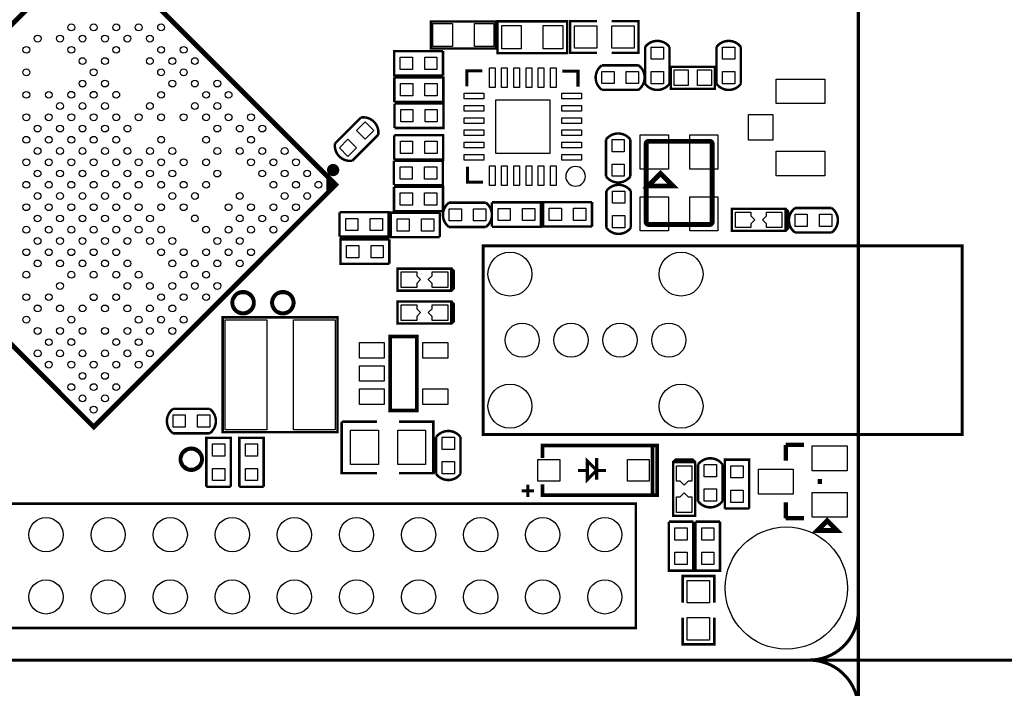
# Model space of a CAD drawing. Extents: x 595 to 7690, y -1184 to 3102.
# Tile 2 of 4: x 2160 to 3746, y 663 to 1739. Entities that reach past the tile are written whole.
import ezdxf

# ---------------------------------------------------------------- set-up
doc = ezdxf.new("R2010")
doc.units = 0
doc.header["$MEASUREMENT"] = 0
for name, color, linetype in [('BG_OUTLINE', 254, 'CONTINUOUS'), ('PG_SILKSCREEN_TOP', 30, 'CONTINUOUS'), ('PIN_TOP', 1, 'CONTINUOUS')]:
    doc.layers.add(name, color=color, linetype=linetype)

msp = doc.modelspace()

# ---------------------------------------------------------------- linework, layer by layer
at = {"layer": 'BG_OUTLINE'}
for points in [[(3825.358, 2598.421, 5, 5, 0), (3589.138, 2598.421, 5, 5, 0.414214), (3510.398, 2519.681, 5, 5, 0), (3510.398, 787.401, 5, 5, -0.414214), (3431.658, 708.661, 5, 5, 0), (597.018, 708.661, 5, 5, 0)], [(793.868, -1181.099, 5, 5, 0), (793.868, 629.921, 5, 5, -0.414214), (872.608, 708.661, 5, 5, 0), (3431.658, 708.661, 5, 5, -0.414214), (3510.398, 629.921, 5, 5, 0), (3510.398, -1102.359, 5, 5, -0.414214), (3431.658, -1181.099, 5, 5, 0), (872.608, -1181.099, 5, 5, -0.414214), (793.868, -1102.359, 5, 5, 0), (793.868, 2519.681, 5, 5, -0.414214), (872.608, 2598.421, 5, 5, 0), (3431.658, 2598.421, 5, 5, -0.414214), (3510.398, 2519.681, 5, 5, 0), (3510.398, -1102.359, 5, 5, 0.414214), (3589.138, -1181.099, 5, 5, 0), (3825.358, -1181.099, 5, 5, 0.414214)], [(872.608, 2598.421, 0.787, 0.787, 0), (3431.658, 2598.421, 0.787, 0.787, -0.414214), (3510.398, 2519.681, 0.787, 0.787, 0), (3510.398, 787.401, 0.787, 0.787, -0.414214), (3431.658, 708.661, 0.787, 0.787, 0), (872.608, 708.661, 0.787, 0.787, -0.414214), (793.868, 787.401, 0.787, 0.787, 0), (793.868, 2519.681, 0.787, 0.787, -0.414214), (872.608, 2598.421, 0.787, 0.787, 0)], [(3431.658, 708.661, 5, 5, 0), (3982.838, 708.661, 5, 5, 0)]]:
    msp.add_lwpolyline(points, format="xyseb", dxfattribs=at)
at = {"layer": 'PG_SILKSCREEN_TOP'}
for points in [[(2278.932, 1863.511, 7.902, 7.902, 0), (1889.173, 1473.758, 7.902, 7.902, 0), (2278.928, 1084.001, 7.902, 7.902, 0), (2668.687, 1473.757, 7.902, 7.902, 0), (2278.932, 1863.511, 7.902, 7.902, 0)], [(2926.518, 1736.5, 3.937, 3.937, 0), (2926.518, 1693.192, 3.937, 3.937, 0), (2822.188, 1693.192, 3.937, 3.937, 0), (2822.188, 1736.5, 3.937, 3.937, 0), (2926.518, 1736.5, 3.937, 3.937, 0)], [(3041.312, 1685.61, 3.937, 3.937, 0), (2929.108, 1685.61, 3.937, 3.937, 0), (2929.108, 1736.792, 3.937, 3.937, 0), (3041.312, 1736.792, 3.937, 3.937, 0), (3041.312, 1685.61, 3.937, 3.937, 0)], [(3089.339, 1737.18, 4, 4, 0), (3046.339, 1737.18, 4, 4, 0), (3046.339, 1686.18, 4, 4, 0), (3089.339, 1686.18, 4, 4, 0)], [(3113.339, 1737.18, 4, 4, 0), (3156.339, 1737.18, 4, 4, 0), (3156.339, 1686.18, 4, 4, 0), (3113.339, 1686.18, 4, 4, 0)], [(3206.341, 1695.387, 4, 4, 0.503899), (3166.981, 1695.387, 4, 4, 0)], [(3166.981, 1695.387, 4, 4, 0), (3166.981, 1636.327, 4, 4, 0)], [(3206.341, 1636.327, 4, 4, 0), (3206.341, 1695.387, 4, 4, 0)], [(3321.341, 1695.387, 4, 4, 0.503899), (3281.981, 1695.387, 4, 4, 0)], [(3281.981, 1695.387, 4, 4, 0), (3281.981, 1636.327, 4, 4, 0)], [(3321.341, 1636.327, 4, 4, 0), (3321.341, 1695.387, 4, 4, 0)], [(2841.58, 1688.839, 4, 4, 0), (2762.84, 1688.839, 4, 4, 0), (2762.84, 1649.479, 4, 4, 0), (2841.58, 1649.479, 4, 4, 0)], [(2841.58, 1649.479, 4, 4, 0), (2841.58, 1688.839, 4, 4, 0)], [(3097.327, 1626.659, 4, 4, -0.504954), (3097.327, 1666.019, 4, 4, 0)], [(3156.387, 1666.019, 4, 4, 0), (3097.327, 1666.019, 4, 4, 0)], [(3156.387, 1626.659, 4, 4, 0.503899), (3156.387, 1666.019, 4, 4, 0)], [(3208.526, 1663.658, 3.937, 3.937, 0), (3279.392, 1663.658, 3.937, 3.937, 0), (3279.392, 1628.224, 3.937, 3.937, 0), (3208.526, 1628.224, 3.937, 3.937, 0), (3208.526, 1663.658, 3.937, 3.937, 0)], [(2880.028, 1632.258, 5, 5, 0), (2880.028, 1657.258, 5, 5, 0), (2905.028, 1657.258, 5, 5, 0)], [(3033.961, 1656.503, 5, 5, 0), (3058.961, 1656.503, 5, 5, 0), (3058.961, 1631.503, 5, 5, 0)], [(2763.195, 1646.521, 4, 4, 0), (2763.195, 1607.161, 4, 4, 0)], [(2763.195, 1607.161, 4, 4, 0), (2841.935, 1607.161, 4, 4, 0), (2841.935, 1646.521, 4, 4, 0), (2763.195, 1646.521, 4, 4, 0)], [(3206.341, 1636.327, 4, 4, -0.504954), (3166.981, 1636.327, 4, 4, 0)], [(3321.341, 1636.327, 4, 4, -0.504954), (3281.981, 1636.327, 4, 4, 0)], [(3097.327, 1626.659, 4, 4, 0), (3156.387, 1626.659, 4, 4, 0)], [(2763.455, 1604.521, 4, 4, 0), (2763.455, 1565.161, 4, 4, 0)], [(2763.455, 1565.161, 4, 4, 0), (2842.195, 1565.161, 4, 4, 0), (2842.195, 1604.521, 4, 4, 0), (2763.455, 1604.521, 4, 4, 0)], [(2709.341, 1582.03, 4, 4, 0), (2667.579, 1540.269, 4, 4, 0)], [(2737.173, 1554.199, 4, 4, 0.503899), (2709.341, 1582.03, 4, 4, 0)], [(2695.411, 1512.438, 4, 4, 0), (2737.173, 1554.199, 4, 4, 0)], [(2762.935, 1553.521, 4, 4, 0), (2762.935, 1514.161, 4, 4, 0)], [(2762.935, 1514.161, 4, 4, 0), (2841.675, 1514.161, 4, 4, 0), (2841.675, 1553.521, 4, 4, 0), (2762.935, 1553.521, 4, 4, 0)], [(3143.341, 1546.387, 4, 4, 0.503899), (3103.981, 1546.387, 4, 4, 0)], [(2695.411, 1512.438, 4, 4, -0.50495), (2667.579, 1540.269, 4, 4, 0)], [(3103.981, 1546.387, 4, 4, 0), (3103.981, 1487.327, 4, 4, 0)], [(3143.341, 1487.327, 4, 4, 0), (3143.341, 1546.387, 4, 4, 0)], [(3172.628, 1409.842, 7.87, 7.87, 0), (3271.046, 1409.842, 7.87, 7.87, 0.414412), (3274.987, 1413.783, 7.87, 7.87, 0), (3274.987, 1539.759, 7.87, 7.87, 0.414412), (3271.046, 1543.7, 7.87, 7.87, 0), (3172.628, 1543.7, 7.87, 7.87, 0.414412), (3168.687, 1539.759, 7.87, 7.87, 0), (3168.687, 1413.783, 7.87, 7.87, 0.414412), (3172.628, 1409.842, 7.87, 7.87, 0)], [(2669.466, 1497.418, 9.799, 9.799, -1.000022), (2659.531, 1497.419, 9.799, 9.799, -0.999978), (2669.466, 1497.418, 9.799, 9.799, 0)], [(2762.415, 1512.521, 4, 4, 0), (2762.415, 1473.161, 4, 4, 0)], [(2762.415, 1473.161, 4, 4, 0), (2841.155, 1473.161, 4, 4, 0), (2841.155, 1512.521, 4, 4, 0), (2762.415, 1512.521, 4, 4, 0)], [(2906.095, 1478.013, 5, 5, 0), (2881.095, 1478.013, 5, 5, 0), (2881.095, 1503.013, 5, 5, 0)], [(3171.837, 1471.771, 8, 8, 0), (3211.837, 1471.771, 8, 8, 0), (3191.837, 1491.771, 8, 8, 0), (3171.837, 1471.771, 8, 8, 0)], [(2657.514, 1484.93, 7.902, 7.902, 0), (2657.514, 1462.584, 7.902, 7.902, 0)], [(2663.097, 1479.338, 7.902, 7.902, 0), (2663.097, 1468.17, 7.902, 7.902, 0)], [(3143.341, 1487.327, 4, 4, -0.504954), (3103.981, 1487.327, 4, 4, 0)], [(3104.659, 1463.665, 4, 4, -0.504954), (3144.019, 1463.665, 4, 4, 0)], [(2762.675, 1470.521, 4, 4, 0), (2762.675, 1431.161, 4, 4, 0)], [(2762.675, 1431.161, 4, 4, 0), (2841.415, 1431.161, 4, 4, 0), (2841.415, 1470.521, 4, 4, 0), (2762.675, 1470.521, 4, 4, 0)], [(3104.659, 1463.665, 4, 4, 0), (3104.659, 1404.605, 4, 4, 0)], [(3144.019, 1404.605, 4, 4, 0), (3144.019, 1463.665, 4, 4, 0)], [(2851.327, 1405.659, 4, 4, -0.504954), (2851.327, 1445.019, 4, 4, 0)], [(2910.387, 1445.019, 4, 4, 0), (2851.327, 1445.019, 4, 4, 0)], [(2910.387, 1405.659, 4, 4, 0.503899), (2910.387, 1445.019, 4, 4, 0)], [(2920.29, 1445.521, 4, 4, 0), (2920.29, 1406.161, 4, 4, 0)], [(2920.29, 1406.161, 4, 4, 0), (2999.03, 1406.161, 4, 4, 0), (2999.03, 1445.521, 4, 4, 0), (2920.29, 1445.521, 4, 4, 0)], [(3081.45, 1445.839, 4, 4, 0), (3002.71, 1445.839, 4, 4, 0), (3002.71, 1406.479, 4, 4, 0), (3081.45, 1406.479, 4, 4, 0)], [(3081.45, 1406.479, 4, 4, 0), (3081.45, 1445.839, 4, 4, 0)], [(2674.9, 1429.521, 4, 4, 0), (2674.9, 1390.161, 4, 4, 0)], [(2674.9, 1390.161, 4, 4, 0), (2753.64, 1390.161, 4, 4, 0), (2753.64, 1429.521, 4, 4, 0), (2674.9, 1429.521, 4, 4, 0)], [(2836.32, 1428.839, 4, 4, 0), (2757.58, 1428.839, 4, 4, 0), (2757.58, 1389.479, 4, 4, 0), (2836.32, 1389.479, 4, 4, 0)], [(2836.32, 1389.479, 4, 4, 0), (2836.32, 1428.839, 4, 4, 0)], [(3393.307, 1399.653, 3.937, 3.937, 0), (3393.307, 1435.087, 3.937, 3.937, 0), (3306.693, 1435.087, 3.937, 3.937, 0), (3306.693, 1399.653, 3.937, 3.937, 0), (3393.307, 1399.653, 3.937, 3.937, 0), (3397.244, 1403.59, 3.937, 3.937, 0), (3397.244, 1431.15, 3.937, 3.937, 0), (3393.307, 1435.087, 3.937, 3.937, 0)], [(3408.55, 1396.9, 4, 4, -0.504954), (3408.55, 1436.26, 4, 4, 0)], [(3467.61, 1436.26, 4, 4, 0), (3408.55, 1436.26, 4, 4, 0)], [(3467.61, 1396.9, 4, 4, 0.503899), (3467.61, 1436.26, 4, 4, 0)], [(2851.327, 1405.659, 4, 4, 0), (2910.387, 1405.659, 4, 4, 0)], [(3104.659, 1404.605, 4, 4, 0.503899), (3144.019, 1404.605, 4, 4, 0)], [(3408.55, 1396.9, 4, 4, 0), (3467.61, 1396.9, 4, 4, 0)], [(2755.06, 1385.839, 4, 4, 0), (2676.32, 1385.839, 4, 4, 0), (2676.32, 1346.479, 4, 4, 0), (2755.06, 1346.479, 4, 4, 0)], [(2755.06, 1346.479, 4, 4, 0), (2755.06, 1385.839, 4, 4, 0)], [(2906.012, 1375.393, 5, 5, 0), (3677.665, 1375.393, 5, 5, 0), (3677.665, 1071.929, 5, 5, 0), (2906.012, 1071.929, 5, 5, 0), (2906.012, 1375.393, 5, 5, 0)], [(2854.937, 1303.283, 3.937, 3.937, 0), (2854.937, 1338.717, 3.937, 3.937, 0), (2768.323, 1338.717, 3.937, 3.937, 0), (2768.323, 1303.283, 3.937, 3.937, 0), (2854.937, 1303.283, 3.937, 3.937, 0), (2858.874, 1307.22, 3.937, 3.937, 0), (2858.874, 1334.78, 3.937, 3.937, 0), (2854.937, 1338.717, 3.937, 3.937, 0)], [(2519.5, 1301.92, 5, 5, -0.414214), (2537.5, 1283.92, 5, 5, -0.414214), (2519.5, 1265.92, 5, 5, -0.414214), (2501.5, 1283.92, 5, 5, -0.414214), (2519.5, 1301.92, 5, 5, 0)], [(2583.5, 1301.92, 5, 5, -0.414214), (2601.5, 1283.92, 5, 5, -0.414214), (2583.5, 1265.92, 5, 5, -0.414214), (2565.5, 1283.92, 5, 5, -0.414214), (2583.5, 1301.92, 5, 5, 0)], [(2854.937, 1250.283, 3.937, 3.937, 0), (2854.937, 1285.717, 3.937, 3.937, 0), (2768.323, 1285.717, 3.937, 3.937, 0), (2768.323, 1250.283, 3.937, 3.937, 0), (2854.937, 1250.283, 3.937, 3.937, 0), (2858.874, 1254.22, 3.937, 3.937, 0), (2858.874, 1281.78, 3.937, 3.937, 0), (2854.937, 1285.717, 3.937, 3.937, 0)], [(2671.704, 1075.414, 3.937, 3.937, 0), (2486.665, 1075.413, 3.937, 3.937, 0), (2486.665, 1260.453, 3.937, 3.937, 0), (2671.704, 1260.452, 3.937, 3.937, 0), (2671.704, 1075.414, 3.937, 3.937, 0)], [(2756.5, 1229.5, 5.906, 5.906, 0), (2799.5, 1229.5, 5.906, 5.906, 0), (2799.5, 1110.5, 5.906, 5.906, 0), (2756.5, 1110.5, 5.906, 5.906, 0), (2756.5, 1229.5, 5.906, 5.906, 0)], [(2406.671, 1113.023, 4, 4, 0.503899), (2406.671, 1073.663, 4, 4, 0)], [(2465.731, 1113.023, 4, 4, 0), (2406.671, 1113.023, 4, 4, 0)], [(2465.731, 1113.023, 4, 4, -0.504951), (2465.731, 1073.663, 4, 4, 0)], [(2735.28, 1092.34, 4, 4, 0), (2680.16, 1092.34, 4, 4, 0), (2678.2, 1090.37, 4, 4, 0), (2678.2, 1009.66, 4, 4, 0), (2735.28, 1009.66, 4, 4, 0)], [(2770.72, 1092.34, 4, 4, 0), (2825.84, 1092.34, 4, 4, 0), (2825.84, 1009.66, 4, 4, 0), (2770.72, 1009.66, 4, 4, 0)], [(2869.68, 1067.53, 4, 4, 0.503899), (2830.32, 1067.53, 4, 4, 0)], [(2406.671, 1073.663, 4, 4, 0), (2465.731, 1073.663, 4, 4, 0)], [(2499.68, 987.63, 4, 4, 0), (2499.68, 1066.37, 4, 4, 0), (2460.32, 1066.37, 4, 4, 0), (2460.32, 987.63, 4, 4, 0)], [(2552.68, 987.63, 4, 4, 0), (2552.68, 1066.37, 4, 4, 0), (2513.32, 1066.37, 4, 4, 0), (2513.32, 987.63, 4, 4, 0)], [(2830.32, 1067.53, 4, 4, 0), (2830.32, 1008.47, 4, 4, 0)], [(2869.68, 1008.47, 4, 4, 0), (2869.68, 1067.53, 4, 4, 0)], [(2436, 1014, 5, 5, -0.414211), (2418, 1032, 5, 5, -0.414216), (2436, 1050, 5, 5, -0.414216), (2454, 1032, 5, 5, -0.414212), (2436, 1014, 5, 5, 0)], [(3001.5, 1034, 5.906, 5.906, 0), (3001.5, 1054, 5.906, 5.906, 0), (3186.5, 1054, 5.906, 5.906, 0), (3186.5, 974, 5.906, 5.906, 0), (3001.5, 974, 5.906, 5.906, 0), (3001.5, 991.5, 5.906, 5.906, 0)], [(3179, 1054, 5.906, 5.906, 0), (3179, 974, 5.906, 5.906, 0)], [(3393.441, 1029.5, 7, 7, 0), (3393.441, 1055.059, 7, 7, 0)], [(3393.441, 1055.059, 7, 7, 0), (3422.909, 1055.059, 7, 7, 0)], [(3089, 1014, 5, 5, 0), (3074, 1029, 5, 5, 0), (3074, 999, 5, 5, 0), (3089, 1014, 5, 5, 0)], [(3089, 1034, 5, 5, 0), (3089, 999, 5, 5, 0)], [(3247.717, 1027.307, 3.937, 3.937, 0), (3212.283, 1027.307, 3.937, 3.937, 0), (3212.283, 940.693, 3.937, 3.937, 0), (3247.717, 940.693, 3.937, 3.937, 0), (3247.717, 1027.307, 3.937, 3.937, 0), (3243.78, 1031.244, 3.937, 3.937, 0), (3216.22, 1031.244, 3.937, 3.937, 0), (3212.283, 1027.307, 3.937, 3.937, 0)], [(3252.32, 1023.53, 4, 4, -0.504954), (3291.68, 1023.53, 4, 4, 0)], [(3334.68, 952.63, 4, 4, 0), (3334.68, 1031.37, 4, 4, 0), (3295.32, 1031.37, 4, 4, 0), (3295.32, 952.63, 4, 4, 0)], [(3074, 1014, 5, 5, 0), (3059, 1014, 5, 5, 0)], [(3089, 1014, 5, 5, 0), (3104, 1014, 5, 5, 0)], [(3252.32, 1023.53, 4, 4, 0), (3252.32, 964.47, 4, 4, 0)], [(3291.68, 964.47, 4, 4, 0), (3291.68, 1023.53, 4, 4, 0)], [(2869.68, 1008.47, 4, 4, -0.504954), (2830.32, 1008.47, 4, 4, 0)], [(3448.559, 992.098, 7, 7, 0), (3448.559, 999.902, 7, 7, 0)], [(2460.32, 987.63, 4, 4, 0), (2499.68, 987.63, 4, 4, 0)], [(2513.32, 987.63, 4, 4, 0), (2552.68, 987.63, 4, 4, 0)], [(2968, 981, 5, 5, 0), (2988, 981, 5, 5, 0)], [(2968, 981, 5, 5, 0), (2988, 981, 5, 5, 0)], [(2978, 991, 5, 5, 0), (2978, 971, 5, 5, 0)], [(2978, 991, 5, 5, 0), (2978, 971, 5, 5, 0)], [(1152.133, 960.405, 3.937, 3.937, 0), (3152.133, 960.405, 3.937, 3.937, 0), (3152.133, 760.405, 3.937, 3.937, 0), (2452.133, 760.405, 3.937, 3.937, 0)], [(2452.133, 760.405, 3.937, 3.937, 0), (1152.133, 760.405, 3.937, 3.937, 0), (1152.133, 960.405, 3.937, 3.937, 0)], [(3252.32, 964.47, 4, 4, 0.503899), (3291.68, 964.47, 4, 4, 0)], [(3295.32, 952.63, 4, 4, 0), (3334.68, 952.63, 4, 4, 0)], [(3393.441, 936.941, 7, 7, 0), (3393.441, 962.5, 7, 7, 0)], [(3422.909, 936.941, 7, 7, 0), (3393.441, 936.941, 7, 7, 0)], [(3460.37, 933.012, 7.87, 7.87, 0), (3444.618, 917.26, 7.87, 7.87, 0), (3476.118, 917.26, 7.87, 7.87, 0), (3460.37, 933.012, 7.87, 7.87, 0)], [(3244.68, 931.37, 4, 4, 0), (3205.32, 931.37, 4, 4, 0)], [(3205.32, 931.37, 4, 4, 0), (3205.32, 852.63, 4, 4, 0), (3244.68, 852.63, 4, 4, 0), (3244.68, 931.37, 4, 4, 0)], [(3287.68, 931.37, 4, 4, 0), (3248.32, 931.37, 4, 4, 0)], [(3248.32, 931.37, 4, 4, 0), (3248.32, 852.63, 4, 4, 0), (3287.68, 852.63, 4, 4, 0), (3287.68, 931.37, 4, 4, 0)], [(3278.5, 801, 4, 4, 0), (3278.5, 844, 4, 4, 0), (3227.5, 844, 4, 4, 0), (3227.5, 801, 4, 4, 0)], [(3278.5, 777, 4, 4, 0), (3278.5, 734, 4, 4, 0), (3227.5, 734, 4, 4, 0), (3227.5, 777, 4, 4, 0)]]:
    msp.add_lwpolyline(points, format="xyseb", dxfattribs=at)
msp.add_lwpolyline([(3070.839, 1487.258, 1), (3039.217, 1487.258, 1)], format="xyb", close=True, dxfattribs=at)
at = {"layer": 'PIN_TOP'}
for points in [[(2825.14, 1696.145), (2825.14, 1733.547), (2856.636, 1733.547), (2856.636, 1696.145)], [(2892.07, 1696.145), (2892.07, 1733.547), (2923.566, 1733.547), (2923.566, 1696.145)], [(2967.493, 1729.902), (2967.493, 1692.5), (2935.997, 1692.5), (2935.997, 1729.902)], [(3034.423, 1729.902), (3034.423, 1692.5), (3002.927, 1692.5), (3002.927, 1729.902)], [(3089.339, 1693.68), (3053.339, 1693.68), (3053.339, 1729.68), (3089.339, 1729.68)], [(3149.339, 1693.68), (3113.339, 1693.68), (3113.339, 1729.68), (3149.339, 1729.68)], [(3176.8185, 1695.3795), (3196.5035, 1695.3795), (3196.5035, 1675.6945), (3176.8185, 1675.6945)], [(3291.8185, 1695.3795), (3311.5035, 1695.3795), (3311.5035, 1675.6945), (3291.8185, 1675.6945)], [(2792.3725, 1679.0015), (2792.3725, 1659.3165), (2772.6875, 1659.3165), (2772.6875, 1679.0015)], [(2831.7325, 1679.0015), (2831.7325, 1659.3165), (2812.0475, 1659.3165), (2812.0475, 1679.0015)], [(2925.348, 1630.248), (2916.288, 1630.248), (2916.288, 1661.748), (2925.348, 1661.748)], [(2945.028, 1630.248), (2935.968, 1630.248), (2935.968, 1661.748), (2945.028, 1661.748)], [(2964.718, 1630.248), (2955.658, 1630.248), (2955.658, 1661.748), (2964.718, 1661.748)], [(2984.398, 1630.248), (2975.338, 1630.248), (2975.338, 1661.748), (2984.398, 1661.748)], [(3004.088, 1630.248), (2995.028, 1630.248), (2995.028, 1661.748), (3004.088, 1661.748)], [(3023.768, 1630.248), (3014.708, 1630.248), (3014.708, 1661.748), (3023.768, 1661.748)], [(3117.0195, 1656.1815), (3117.0195, 1636.4965), (3097.3345, 1636.4965), (3097.3345, 1656.1815)], [(3156.3795, 1656.1815), (3156.3795, 1636.4965), (3136.6945, 1636.4965), (3136.6945, 1656.1815)], [(3176.8185, 1656.0195), (3196.5035, 1656.0195), (3196.5035, 1636.3345), (3176.8185, 1636.3345)], [(3213.84, 1633.342), (3213.84, 1658.539), (3236.281, 1658.539), (3236.281, 1633.342)], [(3251.636, 1633.342), (3251.636, 1658.539), (3274.077, 1658.539), (3274.077, 1633.342)], [(3291.8185, 1656.0195), (3311.5035, 1656.0195), (3311.5035, 1636.3345), (3291.8185, 1636.3345)], [(2773.042, 1616.998), (2773.042, 1636.683), (2792.727, 1636.683), (2792.727, 1616.998)], [(2812.402, 1616.998), (2812.402, 1636.683), (2832.087, 1636.683), (2832.087, 1616.998)], [(3456.635, 1643.854), (3456.635, 1604.484), (3377.895, 1604.484), (3377.895, 1643.854)], [(2907.038, 1620.998), (2907.038, 1611.938), (2875.538, 1611.938), (2875.538, 1620.998)], [(3064.518, 1620.998), (3064.518, 1611.938), (3033.018, 1611.938), (3033.018, 1620.998)], [(3013.333, 1523.953), (2926.723, 1523.953), (2926.723, 1610.563), (3013.333, 1610.563)], [(2773.302, 1574.998), (2773.302, 1594.683), (2792.987, 1594.683), (2792.987, 1574.998)], [(2812.662, 1574.998), (2812.662, 1594.683), (2832.347, 1594.683), (2832.347, 1574.998)], [(2907.038, 1601.318), (2907.038, 1592.258), (2875.538, 1592.258), (2875.538, 1601.318)], [(3064.518, 1601.318), (3064.518, 1592.258), (3033.018, 1592.258), (3033.018, 1601.318)], [(3372.891, 1586.7675), (3372.891, 1545.4285), (3333.521, 1545.4285), (3333.521, 1586.7675)], [(2716.292, 1575.0694), (2730.2114, 1561.15), (2716.292, 1547.2306), (2702.3726, 1561.15)], [(2907.038, 1581.628), (2907.038, 1572.568), (2875.538, 1572.568), (2875.538, 1581.628)], [(3064.518, 1581.628), (3064.518, 1572.568), (3033.018, 1572.568), (3033.018, 1581.628)], [(2907.038, 1561.948), (2907.038, 1552.888), (2875.538, 1552.888), (2875.538, 1561.948)], [(3064.518, 1561.948), (3064.518, 1552.888), (3033.018, 1552.888), (3033.018, 1561.948)], [(2688.46, 1547.2374), (2702.3794, 1533.318), (2688.46, 1519.3986), (2674.5406, 1533.318)], [(2772.782, 1523.998), (2772.782, 1543.683), (2792.467, 1543.683), (2792.467, 1523.998)], [(2812.142, 1523.998), (2812.142, 1543.683), (2831.827, 1543.683), (2831.827, 1523.998)], [(2907.038, 1542.258), (2907.038, 1533.198), (2875.538, 1533.198), (2875.538, 1542.258)], [(3064.518, 1542.258), (3064.518, 1533.198), (3033.018, 1533.198), (3033.018, 1542.258)], [(3113.8185, 1546.3795), (3133.5035, 1546.3795), (3133.5035, 1526.6945), (3113.8185, 1526.6945)], [(3159.238, 1499.011), (3159.238, 1554.129), (3204.514, 1554.129), (3204.514, 1499.011)], [(3239.16, 1499.011), (3239.16, 1554.129), (3284.436, 1554.129), (3284.436, 1499.011)], [(2907.038, 1522.578), (2907.038, 1513.518), (2875.538, 1513.518), (2875.538, 1522.578)], [(3064.518, 1522.578), (3064.518, 1513.518), (3033.018, 1513.518), (3033.018, 1522.578)], [(3456.635, 1527.712), (3456.635, 1488.342), (3377.895, 1488.342), (3377.895, 1527.712)], [(3113.8185, 1507.0195), (3133.5035, 1507.0195), (3133.5035, 1487.3345), (3113.8185, 1487.3345)], [(2772.262, 1482.998), (2772.262, 1502.683), (2791.947, 1502.683), (2791.947, 1482.998)], [(2811.622, 1482.998), (2811.622, 1502.683), (2831.307, 1502.683), (2831.307, 1482.998)], [(2925.348, 1472.768), (2916.288, 1472.768), (2916.288, 1504.268), (2925.348, 1504.268)], [(2945.028, 1472.768), (2935.968, 1472.768), (2935.968, 1504.268), (2945.028, 1504.268)], [(2964.718, 1472.768), (2955.658, 1472.768), (2955.658, 1504.268), (2964.718, 1504.268)], [(2984.398, 1472.768), (2975.338, 1472.768), (2975.338, 1504.268), (2984.398, 1504.268)], [(3004.088, 1472.768), (2995.028, 1472.768), (2995.028, 1504.268), (3004.088, 1504.268)], [(3023.768, 1472.768), (3014.708, 1472.768), (3014.708, 1504.268), (3023.768, 1504.268)], [(2772.522, 1440.998), (2772.522, 1460.683), (2792.207, 1460.683), (2792.207, 1440.998)], [(2811.882, 1440.998), (2811.882, 1460.683), (2831.567, 1460.683), (2831.567, 1440.998)], [(3134.1815, 1443.9725), (3114.4965, 1443.9725), (3114.4965, 1463.6575), (3134.1815, 1463.6575)], [(3159.238, 1399.413), (3159.238, 1454.531), (3204.514, 1454.531), (3204.514, 1399.413)], [(3239.16, 1399.413), (3239.16, 1454.531), (3284.436, 1454.531), (3284.436, 1399.413)], [(2871.0195, 1435.1815), (2871.0195, 1415.4965), (2851.3345, 1415.4965), (2851.3345, 1435.1815)], [(2910.3795, 1435.1815), (2910.3795, 1415.4965), (2890.6945, 1415.4965), (2890.6945, 1435.1815)], [(2930.137, 1415.998), (2930.137, 1435.683), (2949.822, 1435.683), (2949.822, 1415.998)], [(2969.497, 1415.998), (2969.497, 1435.683), (2989.182, 1435.683), (2989.182, 1415.998)], [(3032.2425, 1436.0015), (3032.2425, 1416.3165), (3012.5575, 1416.3165), (3012.5575, 1436.0015)], [(3071.6025, 1436.0015), (3071.6025, 1416.3165), (3051.9175, 1416.3165), (3051.9175, 1436.0015)], [(3337.5, 1429.87), (3337.5, 1423.63), (3337.524, 1423.63), (3343.784, 1417.37), (3337.524, 1411.11), (3337.5, 1411.11), (3337.5, 1404.87), (3312.5, 1404.87), (3312.5, 1429.87)], [(3362.5, 1404.87), (3362.5, 1411.11), (3362.476, 1411.11), (3356.216, 1417.37), (3362.476, 1423.63), (3362.5, 1423.63), (3362.5, 1429.87), (3387.5, 1429.87), (3387.5, 1404.87)], [(2684.747, 1399.998), (2684.747, 1419.683), (2704.432, 1419.683), (2704.432, 1399.998)], [(2724.107, 1399.998), (2724.107, 1419.683), (2743.792, 1419.683), (2743.792, 1399.998)], [(2787.1125, 1419.0015), (2787.1125, 1399.3165), (2767.4275, 1399.3165), (2767.4275, 1419.0015)], [(2826.4725, 1419.0015), (2826.4725, 1399.3165), (2806.7875, 1399.3165), (2806.7875, 1419.0015)], [(3134.1815, 1404.6125), (3114.4965, 1404.6125), (3114.4965, 1424.2975), (3134.1815, 1424.2975)], [(3428.2425, 1426.4225), (3428.2425, 1406.7375), (3408.5575, 1406.7375), (3408.5575, 1426.4225)], [(3467.6025, 1426.4225), (3467.6025, 1406.7375), (3447.9175, 1406.7375), (3447.9175, 1426.4225)], [(2705.8525, 1376.0015), (2705.8525, 1356.3165), (2686.1675, 1356.3165), (2686.1675, 1376.0015)], [(2745.2125, 1376.0015), (2745.2125, 1356.3165), (2725.5275, 1356.3165), (2725.5275, 1376.0015)], [(2799.13, 1333.5), (2799.13, 1327.26), (2799.154, 1327.26), (2805.414, 1321), (2799.154, 1314.74), (2799.13, 1314.74), (2799.13, 1308.5), (2774.13, 1308.5), (2774.13, 1333.5)], [(2824.13, 1308.5), (2824.13, 1314.74), (2824.106, 1314.74), (2817.846, 1321), (2824.106, 1327.26), (2824.13, 1327.26), (2824.13, 1333.5), (2849.13, 1333.5), (2849.13, 1308.5)], [(2799.13, 1280.5), (2799.13, 1274.26), (2799.154, 1274.26), (2805.414, 1268), (2799.154, 1261.74), (2799.13, 1261.74), (2799.13, 1255.5), (2774.13, 1255.5), (2774.13, 1280.5)], [(2824.13, 1255.5), (2824.13, 1261.74), (2824.106, 1261.74), (2817.846, 1268), (2824.106, 1274.26), (2824.13, 1274.26), (2824.13, 1280.5), (2849.13, 1280.5), (2849.13, 1255.5)], [(2557.5325, 1256.5145), (2557.5325, 1079.3495), (2490.6035, 1079.3495), (2490.6035, 1256.5145)], [(2667.7685, 1256.5145), (2667.7685, 1079.3495), (2600.8395, 1079.3495), (2600.8395, 1256.5145)], [(2706.819, 1194.902), (2706.819, 1219.902), (2746.819, 1219.902), (2746.819, 1194.902)], [(2809.181, 1194.902), (2809.181, 1219.902), (2849.181, 1219.902), (2849.181, 1194.902)], [(2706.819, 1157.5), (2706.819, 1182.5), (2746.819, 1182.5), (2746.819, 1157.5)], [(2706.819, 1120.098), (2706.819, 1145.098), (2746.819, 1145.098), (2746.819, 1120.098)], [(2809.181, 1120.098), (2809.181, 1145.098), (2849.181, 1145.098), (2849.181, 1120.098)], [(2406.678, 1083.5), (2406.678, 1103.185), (2426.363, 1103.185), (2426.363, 1083.5)], [(2446.038, 1083.5), (2446.038, 1103.185), (2465.723, 1103.185), (2465.723, 1083.5)], [(2692.5, 1078.5), (2737.5, 1078.5), (2737.5, 1023.5), (2692.5, 1023.5)], [(2768.5, 1078.5), (2813.5, 1078.5), (2813.5, 1023.5), (2768.5, 1023.5)], [(2840.1575, 1067.5225), (2859.8425, 1067.5225), (2859.8425, 1047.8375), (2840.1575, 1047.8375)], [(2489.8425, 1036.8375), (2470.1575, 1036.8375), (2470.1575, 1056.5225), (2489.8425, 1056.5225)], [(2542.8425, 1036.8375), (2523.1575, 1036.8375), (2523.1575, 1056.5225), (2542.8425, 1056.5225)], [(3492.311, 1013.402), (3436.311, 1013.402), (3436.311, 1053.402), (3492.311, 1053.402)], [(3029.5, 996.5), (2994.5, 996.5), (2994.5, 1031.5), (3029.5, 1031.5)], [(3173.5, 996.5), (3138.5, 996.5), (3138.5, 1031.5), (3173.5, 1031.5)], [(2489.8425, 997.4775), (2470.1575, 997.4775), (2470.1575, 1017.1625), (2489.8425, 1017.1625)], [(2542.8425, 997.4775), (2523.1575, 997.4775), (2523.1575, 1017.1625), (2542.8425, 1017.1625)], [(2840.1575, 1028.1625), (2859.8425, 1028.1625), (2859.8425, 1008.4775), (2840.1575, 1008.4775)], [(3242.5, 996.5), (3236.26, 996.5), (3236.26, 996.476), (3230, 990.216), (3223.74, 996.476), (3223.74, 996.5), (3217.5, 996.5), (3217.5, 1021.5), (3242.5, 1021.5)], [(3281.8425, 1003.8375), (3262.1575, 1003.8375), (3262.1575, 1023.5225), (3281.8425, 1023.5225)], [(3324.8425, 1001.8375), (3305.1575, 1001.8375), (3305.1575, 1021.5225), (3324.8425, 1021.5225)], [(3405.689, 976), (3349.689, 976), (3349.689, 1016), (3405.689, 1016)], [(3281.8425, 964.4775), (3262.1575, 964.4775), (3262.1575, 984.1625), (3281.8425, 984.1625)], [(3217.5, 971.5), (3223.74, 971.5), (3223.74, 971.524), (3230, 977.784), (3236.26, 971.524), (3236.26, 971.5), (3242.5, 971.5), (3242.5, 946.5), (3217.5, 946.5)], [(3324.8425, 962.4775), (3305.1575, 962.4775), (3305.1575, 982.1625), (3324.8425, 982.1625)], [(3492.311, 938.598), (3436.311, 938.598), (3436.311, 978.598), (3492.311, 978.598)], [(3215.1575, 921.5225), (3234.8425, 921.5225), (3234.8425, 901.8375), (3215.1575, 901.8375)], [(3258.1575, 921.5225), (3277.8425, 921.5225), (3277.8425, 901.8375), (3258.1575, 901.8375)], [(3215.1575, 882.1625), (3234.8425, 882.1625), (3234.8425, 862.4775), (3215.1575, 862.4775)], [(3258.1575, 882.1625), (3277.8425, 882.1625), (3277.8425, 862.4775), (3258.1575, 862.4775)], [(3235, 801), (3235, 837), (3271, 837), (3271, 801)], [(3235, 741), (3235, 777), (3271, 777), (3271, 741)]]:
    msp.add_lwpolyline(points, close=True, dxfattribs=at)
for centre, radius in [((2242.723, 1727.043), 5.5), ((2278.928, 1727.04), 5.5), ((2315.133, 1727.043), 5.5), ((2351.264, 1727.113), 5.5), ((2387.469, 1727.116), 5.5), ((2188.491, 1709.012), 5.5), ((2224.692, 1709.012), 5.5), ((2260.827, 1708.939), 5.5), ((2297.029, 1708.939), 5.5), ((2333.164, 1709.012), 5.5), ((2369.365, 1709.012), 5.5), ((2170.387, 1690.908), 5.5), ((2242.796, 1690.908), 5.5), ((2315.06, 1690.908), 5.5), ((2387.469, 1690.908), 5.5), ((2423.673, 1690.912), 5.5), ((2260.897, 1672.808), 5.5), ((2296.959, 1672.808), 5.5), ((2369.368, 1672.808), 5.5), ((2405.569, 1672.808), 5.5), ((2441.778, 1672.808), 5.5), ((2170.387, 1654.707), 5.5), ((2278.928, 1654.776), 5.5), ((2387.469, 1654.707), 5.5), ((2423.673, 1654.704), 5.5), ((2260.827, 1636.676), 5.5), ((2297.029, 1636.676), 5.5), ((2405.573, 1636.603), 5.5), ((2441.774, 1636.603), 5.5), ((2477.979, 1636.607), 5.5), ((2170.387, 1618.499), 5.5), ((2206.592, 1618.502), 5.5), ((2242.723, 1618.572), 5.5), ((2278.928, 1618.575), 5.5), ((2315.133, 1618.572), 5.5), ((2387.469, 1618.499), 5.5), ((2459.875, 1618.502), 5.5), ((2496.083, 1618.502), 5.5), ((2224.623, 1600.471), 5.5), ((2260.824, 1600.471), 5.5), ((2297.032, 1600.471), 5.5), ((2369.368, 1600.398), 5.5), ((2441.774, 1600.402), 5.5), ((2477.979, 1600.398), 5.5), ((2170.387, 1582.298), 5.5), ((2206.519, 1582.367), 5.5), ((2242.723, 1582.371), 5.5), ((2278.928, 1582.367), 5.5), ((2315.133, 1582.371), 5.5), ((2351.337, 1582.367), 5.5), ((2387.469, 1582.298), 5.5), ((2423.67, 1582.298), 5.5), ((2459.878, 1582.298), 5.5), ((2496.079, 1582.298), 5.5), ((2532.287, 1582.298), 5.5), ((2188.418, 1564.267), 5.5), ((2224.619, 1564.267), 5.5), ((2260.827, 1564.267), 5.5), ((2297.029, 1564.267), 5.5), ((2333.237, 1564.267), 5.5), ((2477.979, 1564.197), 5.5), ((2514.183, 1564.194), 5.5), ((2550.388, 1564.197), 5.5), ((2170.318, 1546.166), 5.5), ((2206.519, 1546.166), 5.5), ((2242.723, 1546.163), 5.5), ((2278.928, 1546.166), 5.5), ((2315.133, 1546.163), 5.5), ((2387.538, 1546.166), 5.5), ((2459.875, 1546.093), 5.5), ((2532.284, 1546.093), 5.5), ((2188.418, 1528.066), 5.5), ((2224.623, 1528.062), 5.5), ((2260.824, 1528.062), 5.5), ((2297.032, 1528.062), 5.5), ((2333.233, 1528.062), 5.5), ((2369.438, 1528.066), 5.5), ((2405.642, 1528.062), 5.5), ((2477.979, 1527.989), 5.5), ((2514.183, 1527.993), 5.5), ((2550.315, 1528.062), 5.5), ((2586.519, 1528.066), 5.5), ((2170.314, 1509.962), 5.5), ((2206.522, 1509.962), 5.5), ((2242.723, 1509.962), 5.5), ((2278.928, 1509.958), 5.5), ((2315.133, 1509.962), 5.5), ((2351.334, 1509.962), 5.5), ((2387.542, 1509.962), 5.5), ((2423.743, 1509.962), 5.5), ((2459.878, 1509.889), 5.5), ((2532.214, 1509.962), 5.5), ((2568.415, 1509.962), 5.5), ((2604.624, 1509.962), 5.5), ((2188.418, 1491.858), 5.5), ((2224.623, 1491.861), 5.5), ((2260.827, 1491.858), 5.5), ((2297.029, 1491.858), 5.5), ((2333.233, 1491.861), 5.5), ((2369.438, 1491.858), 5.5), ((2405.642, 1491.861), 5.5), ((2477.979, 1491.788), 5.5), ((2550.315, 1491.861), 5.5), ((2586.519, 1491.858), 5.5), ((2622.724, 1491.861), 5.5), ((2170.318, 1473.757), 5.5), ((2206.519, 1473.757), 5.5), ((2242.727, 1473.757), 5.5), ((2278.928, 1473.757), 5.5), ((2315.129, 1473.757), 5.5), ((2351.337, 1473.757), 5.5), ((2387.538, 1473.757), 5.5), ((2423.746, 1473.757), 5.5), ((2459.947, 1473.757), 5.5), ((2568.419, 1473.757), 5.5), ((2604.62, 1473.757), 5.5), ((2640.828, 1473.757), 5.5), ((2188.418, 1455.656), 5.5), ((2224.623, 1455.653), 5.5), ((2260.827, 1455.656), 5.5), ((2297.029, 1455.656), 5.5), ((2333.233, 1455.653), 5.5), ((2405.642, 1455.653), 5.5), ((2441.847, 1455.656), 5.5), ((2514.11, 1455.656), 5.5), ((2586.519, 1455.656), 5.5), ((2622.724, 1455.653), 5.5), ((2170.314, 1437.552), 5.5), ((2206.522, 1437.552), 5.5), ((2242.723, 1437.552), 5.5), ((2278.928, 1437.556), 5.5), ((2315.133, 1437.552), 5.5), ((2351.334, 1437.552), 5.5), ((2387.542, 1437.552), 5.5), ((2423.743, 1437.552), 5.5), ((2496.079, 1437.625), 5.5), ((2532.214, 1437.552), 5.5), ((2568.415, 1437.552), 5.5), ((2604.624, 1437.552), 5.5), ((2188.418, 1419.448), 5.5), ((2224.623, 1419.452), 5.5), ((2260.824, 1419.452), 5.5), ((2297.032, 1419.452), 5.5), ((2333.233, 1419.452), 5.5), ((2369.438, 1419.448), 5.5), ((2441.774, 1419.521), 5.5), ((2514.183, 1419.521), 5.5), ((2550.315, 1419.452), 5.5), ((2586.519, 1419.448), 5.5), ((2170.318, 1401.348), 5.5), ((2206.519, 1401.348), 5.5), ((2242.723, 1401.351), 5.5), ((2278.928, 1401.348), 5.5), ((2315.133, 1401.351), 5.5), ((2351.337, 1401.348), 5.5), ((2387.538, 1401.348), 5.5), ((2459.875, 1401.421), 5.5), ((2496.083, 1401.421), 5.5), ((2532.284, 1401.421), 5.5), ((2568.419, 1401.348), 5.5), ((2188.418, 1383.247), 5.5), ((2224.619, 1383.247), 5.5), ((2260.827, 1383.247), 5.5), ((2297.029, 1383.247), 5.5), ((2333.237, 1383.247), 5.5), ((2369.438, 1383.247), 5.5), ((2405.569, 1383.317), 5.5), ((2477.979, 1383.317), 5.5), ((2514.183, 1383.32), 5.5), ((2170.387, 1365.216), 5.5), ((2206.519, 1365.147), 5.5), ((2242.723, 1365.143), 5.5), ((2278.928, 1365.147), 5.5), ((2315.133, 1365.143), 5.5), ((2387.469, 1365.216), 5.5), ((2423.67, 1365.216), 5.5), ((2459.878, 1365.216), 5.5), ((2496.079, 1365.216), 5.5), ((2532.287, 1365.216), 5.5), ((2949.319, 1329.96), 35.433), ((3224.91, 1329.96), 35.433), ((2188.488, 1347.116), 5.5), ((2224.623, 1347.043), 5.5), ((2260.824, 1347.043), 5.5), ((2297.032, 1347.043), 5.5), ((2333.233, 1347.043), 5.5), ((2405.569, 1347.116), 5.5), ((2441.774, 1347.112), 5.5), ((2477.979, 1347.116), 5.5), ((2514.183, 1347.112), 5.5), ((2170.387, 1329.015), 5.5), ((2242.723, 1328.942), 5.5), ((2278.928, 1328.939), 5.5), ((2315.133, 1328.942), 5.5), ((2351.264, 1329.012), 5.5), ((2423.673, 1329.012), 5.5), ((2459.875, 1329.012), 5.5), ((2224.692, 1310.911), 5.5), ((2333.164, 1310.911), 5.5), ((2369.365, 1310.911), 5.5), ((2405.573, 1310.911), 5.5), ((2441.774, 1310.911), 5.5), ((2477.979, 1310.907), 5.5), ((2170.387, 1292.807), 5.5), ((2206.592, 1292.81), 5.5), ((2278.928, 1292.738), 5.5), ((2315.06, 1292.807), 5.5), ((2387.469, 1292.807), 5.5), ((2423.673, 1292.81), 5.5), ((2459.878, 1292.807), 5.5), ((2519.5, 1283.92), 15), ((2583.5, 1283.92), 15), ((2188.488, 1274.706), 5.5), ((2224.696, 1274.706), 5.5), ((2260.897, 1274.706), 5.5), ((2296.959, 1274.706), 5.5), ((2333.16, 1274.706), 5.5), ((2369.368, 1274.706), 5.5), ((2405.569, 1274.706), 5.5), ((2170.387, 1256.606), 5.5), ((2242.796, 1256.606), 5.5), ((2351.264, 1256.602), 5.5), ((2387.469, 1256.606), 5.5), ((2423.673, 1256.602), 5.5), ((2188.491, 1238.502), 5.5), ((2224.692, 1238.502), 5.5), ((2260.827, 1238.575), 5.5), ((2297.029, 1238.575), 5.5), ((2333.164, 1238.502), 5.5), ((2369.365, 1238.502), 5.5), ((2405.573, 1238.502), 5.5), ((2969.004, 1223.661), 27.559), ((3047.744, 1223.661), 27.559), ((3126.484, 1223.661), 27.559), ((3205.224, 1223.661), 27.559), ((2206.592, 1220.401), 5.5), ((2242.723, 1220.471), 5.5), ((2315.133, 1220.471), 5.5), ((2351.264, 1220.401), 5.5), ((2188.488, 1202.297), 5.5), ((2224.623, 1202.37), 5.5), ((2260.824, 1202.37), 5.5), ((2297.032, 1202.37), 5.5), ((2333.233, 1202.37), 5.5), ((2369.368, 1202.297), 5.5), ((2206.519, 1184.266), 5.5), ((2242.723, 1184.27), 5.5), ((2278.928, 1184.266), 5.5), ((2315.133, 1184.27), 5.5), ((2351.337, 1184.266), 5.5), ((2260.827, 1166.166), 5.5), ((2297.029, 1166.166), 5.5), ((2242.723, 1148.061), 5.5), ((2278.928, 1148.065), 5.5), ((2315.133, 1148.061), 5.5), ((2949.319, 1117.362), 35.433), ((3224.91, 1117.362), 35.433), ((2260.824, 1129.961), 5.5), ((2297.032, 1129.961), 5.5), ((2278.928, 1111.857), 5.5), ((2436, 1032), 15), ((2202.133, 910.405), 27.559), ((2302.133, 910.405), 27.559), ((2402.133, 910.405), 27.559), ((2502.133, 910.405), 27.559), ((2602.133, 910.405), 27.559), ((2702.133, 910.405), 27.559), ((2802.133, 910.405), 27.559), ((2902.133, 910.405), 27.559), ((3002.133, 910.405), 27.559), ((3102.133, 910.405), 27.559), ((3394.492, 824.567), 98.425), ((2202.133, 810.405), 27.559), ((2302.133, 810.405), 27.559), ((2402.133, 810.405), 27.559), ((2502.133, 810.405), 27.559), ((2602.133, 810.405), 27.559), ((2702.133, 810.405), 27.559), ((2802.133, 810.405), 27.559), ((2902.133, 810.405), 27.559), ((3002.133, 810.405), 27.559), ((3102.133, 810.405), 27.559)]:
    msp.add_circle(centre, radius, dxfattribs=at)

doc.saveas('drawing.dxf')
